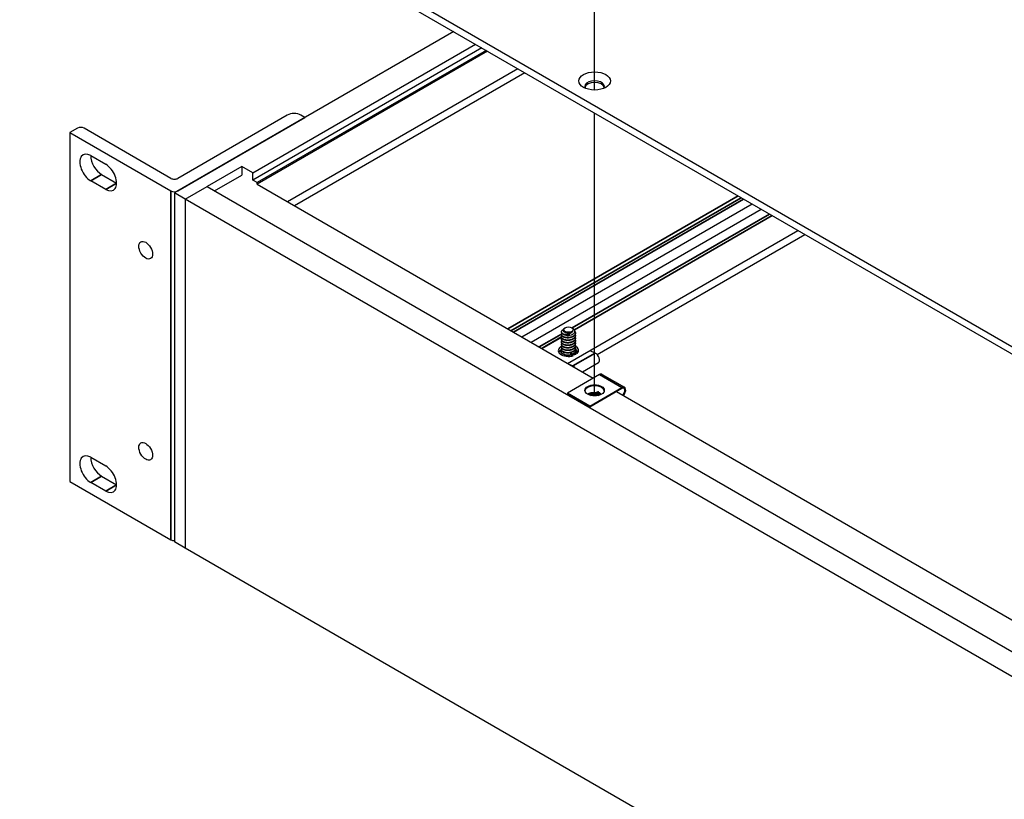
# Model space of a CAD drawing. Header units: millimetres. Extents: x 64 to 1798, y 64 to 1375.
# Tile 58 of 75: x 1148 to 1310, y 989 to 1118. Entities that reach past the tile are written whole.
import ezdxf

# ---------------------------------------------------------------- set-up
doc = ezdxf.new("R2010")
doc.units = ezdxf.units.MM
doc.header["$LTSCALE"] = 6.666667
for name, color, linetype, lineweight in [('Dimension (ANSI)', 7, 'Continuous', 25), ('Tweak Trail (ANSI)', 7, 'Continuous', 25), ('Visible (ANSI)', 7, 'Continuous', 25), ('Visible Narrow (ANSI)', 7, 'Continuous', 35)]:
    doc.layers.add(name, color=color, linetype=linetype, lineweight=lineweight)
doc.styles.add('Note Text (ANSI)', font='tahoma.ttf')
doc.dimstyles.new('Default - mm (ANSI)', dxfattribs={"dimscale": 6.666667, "dimtxt": 1.75, "dimasz": 1.5, "dimexe": 2, "dimexo": 1, "dimgap": 0.8, "dimtad": 0, "dimtih": 1, "dimtoh": 1, "dimrnd": 1e-08, "dimzin": 0, "dimdsep": 46, "dimtxsty": 'Note Text (ANSI)', "dimblk": 'Filled-2', "dimcen": 0.09, "dimdle": 10, "dimclrd": 256, "dimclre": 256, "dimclrt": 256, "dimadec": 1, "dimazin": 0, "dimtfac": 1.741714, "dimtofl": 0, "dimtmove": 0, "dimatfit": 3, "dimldrblk": 'Filled-1', "dimfxl": 1, "dimtolj": 1, "dimtzin": 0, "dimlwd": -1, "dimlwe": -1, "dimarcsym": 0})

# ---------------------------------------------------------------- blocks, each defined once
blk = doc.blocks.new('Filled-2')
at = {"color": 0}
for p, q in [((0, 0), (-1, 0.167)), ((-1, 0.167), (-1, -0.167)), ((-1, 0), (0, 0)), ((-1, -0.167), (0, 0))]:
    blk.add_line(p, q, dxfattribs=at)
at = {"color": 0, "flags": 128}
blk.add_lwpolyline([(-1, -0.167), (0, 0), (-1, 0.167), (-1, -0.167)], dxfattribs=at)
at = {"color": 0}
blk.add_solid([(-1, -0.167), (0, 0), (-1, 0.167), (-1, -0.167)], dxfattribs=at)
blk = doc.blocks.new('*D11')
at = {"layer": 'Defpoints', "color": 0, "transparency": 16777216}
for p in [(1022.3, 1008.66), (1117.45, 1008.66), (1022.3, 456.23)]:
    blk.add_point(p, dxfattribs=at)
at = {"layer": 'Dimension (ANSI)', "transparency": 16777216}
for p, q in [((1028.97, 1008.66), (1130.78, 1008.66)), ((1117.45, 998.66), (1117.45, 756.82)), ((1117.45, 466.23), (1117.45, 708.07)), ((1028.97, 456.23), (1130.78, 456.23))]:
    blk.add_line(p, q, dxfattribs=at)
at = {"layer": 'Dimension (ANSI)', "transparency": 16777216, "xscale": 10, "yscale": 10, "zscale": 10}
for p, rotation in [((1117.45, 1008.66), 90), ((1117.45, 456.23), 270)]:
    blk.add_blockref('Filled-2', p, dxfattribs=dict(at, rotation=rotation))
at = {"layer": 'Dimension (ANSI)', "transparency": 16777216, "char_height": 11.6667, "attachment_point": 5, "style": 'Note Text (ANSI)'}
for s, insert in [('\\A1; 552.43 mm', (1117.45, 743.86)), ('\\A1;[21.749 in]', (1117.45, 719.48))]:
    blk.add_mtext(s, dxfattribs=dict(at, insert=insert))
blk = doc.blocks.new('Filled-1')
at = {"color": 0}
for p, q in [((0, 0), (-1, 0.333)), ((-1, 0.333), (-1, -0.333)), ((-1, 0), (0, 0)), ((-1, -0.333), (0, 0))]:
    blk.add_line(p, q, dxfattribs=at)
at = {"color": 0, "flags": 128}
blk.add_lwpolyline([(-1, -0.333), (0, 0), (-1, 0.333), (-1, -0.333)], dxfattribs=at)
at = {"color": 0}
blk.add_solid([(-1, -0.333), (0, 0), (-1, 0.333), (-1, -0.333)], dxfattribs=at)

msp = doc.modelspace()

# ---------------------------------------------------------------- linework, layer by layer
at = {"layer": 'Tweak Trail (ANSI)'}
for p, q in [((1242.7729, 1106.0503), (1242.7729, 1150.6669)), ((1242.7729, 1055.5781), (1242.7729, 1102.2602))]:
    msp.add_line(p, q, dxfattribs=at)
at = {"layer": 'Visible (ANSI)'}
for p, q in [((1413.7225, 1004.7404), (1179.6468, 1139.8841)), ((1179.6468, 1138.7062), (1413.7225, 1003.5625)), ((1219.5165, 1115.6874), (1173.4137, 1089.0699)), ((1186.3396, 1092.3849), (1223.1086, 1113.6135)), ((1224.1433, 1113.0161), (1186.3396, 1091.1902)), ((1224.8617, 1112.6013), (1187.058, 1090.7754)), ((1225.0772, 1112.4769), (1187.0711, 1090.5341)), ((1230.1061, 1109.5734), (1192.1001, 1087.6306)), ((1231.2556, 1108.9098), (1193.2495, 1086.967)), ((1192.0389, 1101.9038), (1173.9794, 1091.4772)), ((1173.9794, 1089.4033), (1194.9663, 1101.5201)), ((1194.9663, 1101.5201), (1194.3016, 1101.9038)), ((1194.9663, 1101.5201), (1194.9663, 1101.5133)), ((1157.402, 1099.7418), (1156.1716, 1099.0314)), ((1156.1716, 1099.0314), (1156.1716, 1041.4651)), ((1156.1716, 1099.0314), (1172.848, 1089.4033)), ((1172.848, 1091.4772), (1158.5334, 1099.7418)), ((1159.6053, 1095.2265), (1162.0774, 1093.7993)), ((1184.5436, 1093.4218), (1178.8093, 1090.1111)), ((1184.5436, 1093.4218), (1184.5436, 1091.9868)), ((1186.3396, 1092.3849), (1184.5436, 1093.4218)), ((1186.3396, 1091.1902), (1186.3396, 1092.3849)), ((1162.0774, 1089.6515), (1159.6053, 1091.0787)), ((1161.4014, 1092.1157), (1163.8734, 1090.6885)), ((1180.052, 1089.3936), (1184.5436, 1091.9868)), ((1187.058, 1090.7754), (1186.3396, 1091.1902)), ((1187.058, 1090.5351), (1187.058, 1090.7754)), ((1175.2098, 1088.0329), (1173.4137, 1089.0699)), ((1173.4137, 1089.0699), (1173.4137, 1031.4984)), ((1175.2098, 1088.0415), (1178.8019, 1090.1154)), ((1178.8019, 1090.1154), (1413.731, 954.479)), ((1187.0637, 1090.5383), (1242.5603, 1058.4974)), ((1175.2098, 1088.0415), (1175.2098, 1030.47)), ((1410.1389, 952.4051), (1175.2098, 1088.0415)), ((1175.2098, 1088.0329), (1175.2098, 1030.4614)), ((1230.7677, 1065.3058), (1268.7738, 1087.2487)), ((1232.2856, 1064.4295), (1270.2917, 1086.3723)), ((1238.3086, 1060.9521), (1276.3147, 1082.8949)), ((1243.1766, 1062.4353), (1277.4642, 1082.2312)), ((1237.9286, 1066.8393), (1237.8037, 1066.7671)), ((1238.9991, 1066.8393), (1239.1818, 1066.7337)), ((1237.326, 1065.3455), (1234.093, 1063.4789)), ((1237.3259, 1066.1679), (1237.3259, 1066.1161)), ((1237.3259, 1065.7531), (1237.3259, 1065.7013)), ((1237.3259, 1065.3384), (1237.3259, 1065.2865)), ((1237.3259, 1064.9236), (1237.3259, 1064.8717)), ((1239.6018, 1065.9605), (1239.6018, 1065.9087)), ((1239.6018, 1065.5458), (1239.6018, 1065.4939)), ((1239.6018, 1065.131), (1239.6018, 1065.0791)), ((1239.6018, 1064.7162), (1239.6018, 1064.6643)), ((1234.0919, 1063.4786), (1234.093, 1063.4789)), ((1234.093, 1063.4789), (1234.094, 1063.4768)), ((1237.3259, 1064.5088), (1237.3259, 1064.457)), ((1237.3259, 1064.094), (1237.3259, 1064.0422)), ((1237.3259, 1063.6792), (1237.3259, 1063.6274)), ((1237.3259, 1063.2645), (1237.3259, 1063.2126)), ((1239.6018, 1064.3014), (1239.6018, 1064.2496)), ((1239.6018, 1063.8866), (1239.6018, 1063.8348)), ((1239.6018, 1063.4718), (1239.6018, 1063.42)), ((1239.6018, 1063.0571), (1239.6018, 1063.0052)), ((1242.8754, 1062.6542), (1242.0596, 1063.0239)), ((1238.9127, 1062.6184), (1239.2687, 1062.457)), ((1239.6568, 1062.681), (1239.3099, 1062.8382)), ((1239.6348, 1062.4947), (1239.4075, 1062.5977)), ((1239.8021, 1062.6709), (1239.5285, 1062.7949)), ((1238.4494, 1060.8708), (1239.1985, 1060.5313)), ((1240.7543, 1059.5401), (1243.4049, 1061.0704)), ((1243.587, 1059.0902), (1238.2978, 1056.0365)), ((1244.047, 1059.1357), (1247.7239, 1057.0128)), ((1241.9748, 1053.9136), (1247.2639, 1056.9673)), ((1247.2639, 1056.804), (1241.9748, 1053.7503)), ((1238.2978, 1056.0365), (1238.2978, 1055.8732)), ((1241.9748, 1053.9136), (1238.2978, 1056.0365)), ((1241.9748, 1053.7503), (1238.2978, 1055.8732)), ((1243.3461, 1055.6377), (1243.6389, 1055.7704)), ((1246.3787, 1056.2928), (1357.5076, 992.1325)), ((1241.9748, 1053.7503), (1241.9748, 1053.9136)), ((1159.6053, 1045.4529), (1162.0774, 1044.0257)), ((1161.4014, 1042.3421), (1163.8734, 1040.9148)), ((1156.1716, 1041.4651), (1172.848, 1031.837)), ((1162.0774, 1039.8779), (1159.6053, 1041.3051)), ((1175.2098, 1030.4614), (1173.4137, 1031.4984)), ((1410.1389, 894.8336), (1175.2098, 1030.47)), ((1175.2172, 1030.4657), (1175.2098, 1030.4614))]:
    msp.add_line(p, q, dxfattribs=at)
for centre, major_axis in [((1242.7744, 1107.552), (-2.601, 0)), ((1168.6721, 1079.6223), (0.7976, -1.3814)), ((1238.4639, 1066.5302), (0.7569, 0)), ((1242.7809, 1056.5019), (1.6, 0)), ((1168.6721, 1046.4399), (0.7976, -1.3814))]:
    msp.add_ellipse(centre, major_axis=major_axis, ratio=0.57735027, dxfattribs=at)
for centre, major_axis, ratio, start_param, end_param in [((1242.7744, 1106.6359), (1.6256, 0), 0.57735027, 5.96691699, 9.74104627), ((1242.7744, 1106.374), (1.6256, 0), 0.57735027, 0.13995372, 3.00163893), ((1193.1703, 1101.2507), (-1.6, 0), 0.57735027, 3.92699082, 5.49778714), ((1157.9677, 1099.4152), (-0.8, 0), 0.57735027, 3.92699082, 5.49778714), ((1159.6053, 1093.1526), (-1.27, 2.1997), 0.57735027, 5.49778714, 8.6393798), ((1161.4014, 1094.1896), (1.27, -2.1997), 0.57735027, 3.92699082, 5.49778714), ((1162.0774, 1091.7254), (1.27, -2.1997), 0.57735027, 5.49778714, 8.6393798), ((1173.4137, 1091.8038), (-0.8, 0), 0.57735027, 0.78539816, 2.35619449), ((1173.4137, 1089.7299), (0.8, 0), 0.57735027, 3.92699082, 5.49778714), ((1238.4639, 1066.4998), (0.7942, 0), 0.57735027, 5.03333029, 5.82931458), ((1238.4639, 1066.2192), (-1.1379, 0), 0.57735027, 0.78539816, 1.57991546), ((1238.4619, 1063.072), (-1.68, 0), 0.57735027, 5.43584304, 8.3766675), ((1238.4619, 1063.072), (1.68, 0), 0.57735027, 5.76049945, 7.11034796), ((1238.3443, 1063.076), (-0.871, -0.0769), 0.5123509, 0.24919385, 0.84696505), ((1238.6259, 1062.4528), (0.404, 0.0357), 0.5123509, 0.73730355, 0.89522824), ((1239.4627, 1062.569), (0.2733, 0.0241), 0.5123509, 3.8788962, 7.02048886), ((1238.4619, 1061.7447), (-1.68, 0), 0.57735027, 3.96614136, 3.98022613), ((1239.4773, 1062.4038), (-0.2218, -0.0196), 0.5123509, 3.7225106, 3.8788962), ((1242.9449, 1061.8672), (0.46, -0.7967), 0.57735027, 0, 2.46325554), ((1239.268, 1059.7443), (0.46, -0.7967), 0.57735027, 1.84165966, 2.46325554), ((1243.587, 1058.339), (0.46, 0.7967), 0.57735027, 0, 0.78539816), ((1242.7809, 1056.3386), (1.6, 0), 0.57735027, 0.08850384, 3.05308881), ((1247.2639, 1056.2161), (0.46, 0.7967), 0.57735027, 4.29114919, 7.06858347), ((1247.2639, 1056.2161), (0.36, 0.6235), 0.57735027, 4.16263985, 7.06858347), ((1242.6779, 1055.1726), (0.8194, -0.0724), 0.5123509, 1.43315064, 1.86699281), ((1243.7964, 1055.6795), (0.2218, -0.0196), 0.5123509, 1.56825029, 2.40428911), ((1159.6053, 1043.379), (-1.27, 2.1997), 0.57735027, 5.49778714, 8.6393798), ((1161.4014, 1044.416), (1.27, -2.1997), 0.57735027, 3.92699082, 5.49778714), ((1162.0774, 1041.9518), (1.27, -2.1997), 0.57735027, 5.49778714, 8.6393798), ((1173.4137, 1032.1636), (0.8, 0), 0.57735027, 3.92699082, 4.71238898)]:
    msp.add_ellipse(centre, major_axis=major_axis, ratio=ratio, start_param=start_param, end_param=end_param, dxfattribs=at)
for points, weights, knots in [([(1237.6592, 1065.7546), (1237.4436, 1065.8606), (1237.3647, 1066.0146), (1237.2127, 1066.3111), (1237.5869, 1066.5399)], [0.933012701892, 0.933012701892, 1, 0.878530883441, 0.977323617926], [0.046875, 0.046875, 0.046875, 0.0520833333, 0.0520833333, 0.0615276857, 0.0615276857, 0.0615276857]), ([(1239.1777, 1066.2987), (1239.1194, 1066.2184), (1239.0255, 1066.1541), (1238.7012, 1065.9324), (1238.2583, 1065.9663), (1238.0527, 1065.9821), (1237.9022, 1066.0505)], [0.941670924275, 0.957095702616, 1, 0.866025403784, 1, 0.933012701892, 0.933012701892], [0.0279141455, 0.0279141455, 0.0279141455, 0.03125, 0.03125, 0.0416666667, 0.0416666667, 0.046875, 0.046875, 0.046875]), ([(1239.5202, 1066.2289), (1239.5454, 1066.1887), (1239.563, 1066.1472), (1239.733, 1065.7463), (1239.2685, 1065.4435)], [0.972221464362, 0.984261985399, 1, 0.866025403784, 1], [0.082109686, 0.082109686, 0.082109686, 0.0833333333, 0.0833333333, 0.09375, 0.09375, 0.09375]), ([(1238.4742, 1065.5622), (1238.3192, 1065.5523), (1238.1693, 1065.5673), (1237.5348, 1065.6309), (1237.3647, 1065.9627), (1237.3259, 1066.0384), (1237.3259, 1066.1161)], [0.948065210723, 0.96476686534, 1, 0.866025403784, 1, 0.965925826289, 0.949184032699], [0.1014272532, 0.1014272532, 0.1014272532, 0.1041666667, 0.1041666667, 0.1145833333, 0.1145833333, 0.1172326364, 0.1172326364, 0.1172326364]), ([(1239.2685, 1065.4435), (1238.8039, 1065.1407), (1238.1693, 1065.2044), (1237.5348, 1065.268), (1237.3647, 1065.5998), (1237.2777, 1065.7695), (1237.3811, 1065.9338)], [1, 0.866025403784, 1, 0.866025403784, 1, 0.926660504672, 0.933615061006], [0.09375, 0.09375, 0.09375, 0.1041666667, 0.1041666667, 0.1145833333, 0.1145833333, 0.1202855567, 0.1202855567, 0.1202855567]), ([(1239.2685, 1065.3917), (1238.8039, 1065.0889), (1238.1693, 1065.1525), (1237.5348, 1065.2161), (1237.3647, 1065.5479), (1237.3259, 1065.6236), (1237.3259, 1065.7013)], [1, 0.866025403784, 1, 0.866025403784, 1, 0.965925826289, 0.949184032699], [0.15625, 0.15625, 0.15625, 0.1666666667, 0.1666666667, 0.1770833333, 0.1770833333, 0.1797326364, 0.1797326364, 0.1797326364]), ([(1239.2685, 1065.0287), (1238.8039, 1064.726), (1238.1693, 1064.7896), (1237.5348, 1064.8532), (1237.3647, 1065.185), (1237.2777, 1065.3548), (1237.3811, 1065.519)], [1, 0.866025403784, 1, 0.866025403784, 1, 0.926660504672, 0.933615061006], [0.15625, 0.15625, 0.15625, 0.1666666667, 0.1666666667, 0.1770833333, 0.1770833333, 0.1827855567, 0.1827855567, 0.1827855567]), ([(1239.2685, 1064.9769), (1238.8039, 1064.6741), (1238.1693, 1064.7377), (1237.5348, 1064.8013), (1237.3647, 1065.1331), (1237.3259, 1065.2088), (1237.3259, 1065.2865)], [1, 0.866025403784, 1, 0.866025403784, 1, 0.965925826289, 0.949184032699], [0.21875, 0.21875, 0.21875, 0.2291666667, 0.2291666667, 0.2395833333, 0.2395833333, 0.2422326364, 0.2422326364, 0.2422326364]), ([(1239.2685, 1064.614), (1238.8039, 1064.3112), (1238.1693, 1064.3748), (1237.5348, 1064.4384), (1237.3647, 1064.7702), (1237.2777, 1064.94), (1237.3811, 1065.1042)], [1, 0.866025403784, 1, 0.866025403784, 1, 0.926660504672, 0.933615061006], [0.21875, 0.21875, 0.21875, 0.2291666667, 0.2291666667, 0.2395833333, 0.2395833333, 0.2452855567, 0.2452855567, 0.2452855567]), ([(1239.2685, 1064.5621), (1238.8039, 1064.2593), (1238.1693, 1064.3229), (1237.5348, 1064.3866), (1237.3647, 1064.7184), (1237.3259, 1064.794), (1237.3259, 1064.8717)], [1, 0.866025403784, 1, 0.866025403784, 1, 0.965925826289, 0.949184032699], [0.28125, 0.28125, 0.28125, 0.2916666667, 0.2916666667, 0.3020833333, 0.3020833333, 0.3047326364, 0.3047326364, 0.3047326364]), ([(1239.2685, 1064.1992), (1238.8039, 1063.8964), (1238.1693, 1063.96), (1237.5348, 1064.0236), (1237.3647, 1064.3554), (1237.2777, 1064.5252), (1237.3811, 1064.6894)], [1, 0.866025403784, 1, 0.866025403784, 1, 0.926660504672, 0.933615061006], [0.28125, 0.28125, 0.28125, 0.2916666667, 0.2916666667, 0.3020833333, 0.3020833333, 0.3077855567, 0.3077855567, 0.3077855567]), ([(1238.6692, 1065.5861), (1238.4637, 1065.5358), (1238.2583, 1065.5516), (1238.1594, 1065.5591), (1238.0705, 1065.5798)], [0.933012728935, 0.933055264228, 1, 0.966622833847, 0.94987621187], [0.0989616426, 0.0989616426, 0.0989616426, 0.10416666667, 0.10416666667, 0.10676177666, 0.10676177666, 0.10676177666]), ([(1238.6509, 1065.1669), (1238.454, 1065.1218), (1238.2583, 1065.1368), (1238.1594, 1065.1444), (1238.0705, 1065.165)], [0.933147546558, 0.936018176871, 1, 0.966622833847, 0.94987621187], [0.16169201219, 0.16169201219, 0.16169201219, 0.16666666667, 0.16666666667, 0.16926177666, 0.16926177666, 0.16926177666]), ([(1238.6509, 1064.7522), (1238.454, 1064.707), (1238.2583, 1064.722), (1238.1594, 1064.7296), (1238.0705, 1064.7502)], [0.933147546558, 0.936018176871, 1, 0.966622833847, 0.94987621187], [0.22419201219, 0.22419201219, 0.22419201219, 0.22916666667, 0.22916666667, 0.23176177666, 0.23176177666, 0.23176177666]), ([(1239.2685, 1064.1473), (1238.8039, 1063.8446), (1238.1693, 1063.9082), (1237.5348, 1063.9718), (1237.3647, 1064.3036), (1237.3259, 1064.3793), (1237.3259, 1064.457)], [1, 0.866025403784, 1, 0.866025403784, 1, 0.965925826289, 0.949184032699], [0.34375, 0.34375, 0.34375, 0.3541666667, 0.3541666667, 0.3645833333, 0.3645833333, 0.3672326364, 0.3672326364, 0.3672326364]), ([(1239.2685, 1063.7844), (1238.8039, 1063.4816), (1238.1693, 1063.5452), (1237.5348, 1063.6088), (1237.3647, 1063.9407), (1237.2777, 1064.1104), (1237.3811, 1064.2747)], [1, 0.866025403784, 1, 0.866025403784, 1, 0.926660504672, 0.933615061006], [0.34375, 0.34375, 0.34375, 0.3541666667, 0.3541666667, 0.3645833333, 0.3645833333, 0.3702855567, 0.3702855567, 0.3702855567]), ([(1239.2685, 1063.7326), (1238.8039, 1063.4298), (1238.1693, 1063.4934), (1237.5348, 1063.557), (1237.3647, 1063.8888), (1237.3259, 1063.9645), (1237.3259, 1064.0422)], [1, 0.866025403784, 1, 0.866025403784, 1, 0.965925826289, 0.949184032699], [0.40625, 0.40625, 0.40625, 0.4166666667, 0.4166666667, 0.4270833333, 0.4270833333, 0.4297326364, 0.4297326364, 0.4297326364]), ([(1239.2685, 1063.3696), (1238.8039, 1063.0668), (1238.1693, 1063.1305), (1237.5348, 1063.1941), (1237.3647, 1063.5259), (1237.2777, 1063.6956), (1237.3811, 1063.8599)], [1, 0.866025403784, 1, 0.866025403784, 1, 0.926660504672, 0.933615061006], [0.40625, 0.40625, 0.40625, 0.4166666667, 0.4166666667, 0.4270833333, 0.4270833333, 0.4327855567, 0.4327855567, 0.4327855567]), ([(1239.2685, 1063.3178), (1238.8039, 1063.015), (1238.1693, 1063.0786), (1237.5348, 1063.1422), (1237.3647, 1063.474), (1237.3259, 1063.5497), (1237.3259, 1063.6274)], [1, 0.866025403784, 1, 0.866025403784, 1, 0.965925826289, 0.949184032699], [0.46875, 0.46875, 0.46875, 0.4791666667, 0.4791666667, 0.4895833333, 0.4895833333, 0.4922326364, 0.4922326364, 0.4922326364]), ([(1239.2685, 1062.9548), (1238.8039, 1062.6521), (1238.1693, 1062.7157), (1237.5348, 1062.7793), (1237.3647, 1063.1111), (1237.2777, 1063.2808), (1237.3811, 1063.4451)], [1, 0.866025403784, 1, 0.866025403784, 1, 0.926660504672, 0.933615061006], [0.46875, 0.46875, 0.46875, 0.4791666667, 0.4791666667, 0.4895833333, 0.4895833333, 0.4952855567, 0.4952855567, 0.4952855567]), ([(1239.2685, 1062.903), (1238.8039, 1062.6002), (1238.1693, 1062.6638), (1237.5348, 1062.7274), (1237.3647, 1063.0592), (1237.3259, 1063.1349), (1237.3259, 1063.2126)], [1, 0.866025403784, 1, 0.866025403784, 1, 0.965925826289, 0.949184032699], [0.53125, 0.53125, 0.53125, 0.5416666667, 0.5416666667, 0.5520833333, 0.5520833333, 0.5547326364, 0.5547326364, 0.5547326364]), ([(1238.6509, 1064.3374), (1238.454, 1064.2922), (1238.2583, 1064.3072), (1238.1594, 1064.3148), (1238.0705, 1064.3355)], [0.933147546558, 0.936018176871, 1, 0.966622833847, 0.94987621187], [0.28669201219, 0.28669201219, 0.28669201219, 0.29166666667, 0.29166666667, 0.29426177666, 0.29426177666, 0.29426177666]), ([(1238.6509, 1063.9226), (1238.454, 1063.8774), (1238.2583, 1063.8924), (1238.1594, 1063.9), (1238.0705, 1063.9207)], [0.933147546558, 0.936018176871, 1, 0.966622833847, 0.94987621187], [0.34919201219, 0.34919201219, 0.34919201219, 0.35416666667, 0.35416666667, 0.35676177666, 0.35676177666, 0.35676177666]), ([(1238.6509, 1063.5078), (1238.454, 1063.4626), (1238.2583, 1063.4777), (1238.1594, 1063.4852), (1238.0705, 1063.5059)], [0.933147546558, 0.936018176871, 1, 0.966622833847, 0.94987621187], [0.41169201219, 0.41169201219, 0.41169201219, 0.41666666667, 0.41666666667, 0.41926177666, 0.41926177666, 0.41926177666]), ([(1238.6509, 1063.093), (1238.454, 1063.0479), (1238.2583, 1063.0629), (1238.1594, 1063.0704), (1238.0705, 1063.0911)], [0.933147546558, 0.936018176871, 1, 0.966622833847, 0.94987621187], [0.47419201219, 0.47419201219, 0.47419201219, 0.47916666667, 0.47916666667, 0.48176177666, 0.48176177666, 0.48176177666]), ([(1238.8023, 1062.3456), (1238.4877, 1062.269), (1238.1693, 1062.3009), (1237.682, 1062.3497), (1237.4515, 1062.5797)], [0.933390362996, 0.927982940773, 1, 0.893805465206, 0.955960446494], [0.5360672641, 0.5360672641, 0.5360672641, 0.5416666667, 0.5416666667, 0.5499234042, 0.5499234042, 0.5499234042]), ([(1238.7196, 1062.2756), (1238.4432, 1062.2216), (1238.1693, 1062.249), (1238.0357, 1062.2624), (1237.9145, 1062.2929)], [0.933301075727, 0.937407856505, 1, 0.968446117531, 0.951755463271], [0.59930006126, 0.59930006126, 0.59930006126, 0.60416666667, 0.60416666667, 0.60662001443, 0.60662001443, 0.60662001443]), ([(1238.6509, 1062.6783), (1238.454, 1062.6331), (1238.2583, 1062.6481), (1238.1594, 1062.6557), (1238.0705, 1062.6763)], [0.933147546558, 0.936018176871, 1, 0.966622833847, 0.94987621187], [0.53669201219, 0.53669201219, 0.53669201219, 0.54166666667, 0.54166666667, 0.54426177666, 0.54426177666, 0.54426177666])]:
    msp.add_rational_spline(points, weights, degree=2, knots=knots, dxfattribs=at)
for points, knots in [([(1237.8037, 1066.7671), (1237.7551, 1066.7391), (1237.7075, 1066.7053), (1237.6319, 1066.6259), (1237.6068, 1066.5884), (1237.5665, 1066.4909), (1237.5635, 1066.4302), (1237.5969, 1066.3216), (1237.6299, 1066.2606), (1237.7587, 1066.1536), (1237.8315, 1066.1137), (1238.0076, 1066.0498), (1238.1106, 1066.0277), (1238.326, 1066.0076), (1238.4143, 1066.0118), (1238.5619, 1066.0272), (1238.6403, 1066.0426), (1238.7144, 1066.0646)], [-0.235586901, -0.235586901, -0.235586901, -0.235586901, -0.203660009, -0.203660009, -0.177946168, -0.177946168, -0.13906218, -0.13906218, -0.107080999, -0.107080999, -0.08213524, -0.08213524, -0.055703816, -0.055703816, -0.030124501, -0.030124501, 0, 0, 0, 0]), ([(1239.2396, 1065.8046), (1239.3253, 1065.863), (1239.3775, 1065.918), (1239.4551, 1066.0171), (1239.4851, 1066.0735), (1239.5272, 1066.2127), (1239.527, 1066.2958), (1239.4898, 1066.4167), (1239.4712, 1066.4567), (1239.3967, 1066.5724), (1239.3229, 1066.6435), (1239.2138, 1066.7147), (1239.1981, 1066.7244), (1239.1818, 1066.7337)], [-0.327507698, -0.327507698, -0.327507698, -0.327507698, -0.298679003, -0.298679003, -0.265137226, -0.265137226, -0.218249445, -0.218249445, -0.194983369, -0.194983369, -0.148477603, -0.148477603, -0.140894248, -0.140894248, -0.140894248, -0.140894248]), ([(1239.067, 1066.1036), (1239.0432, 1066.0767), (1238.9963, 1066.0266), (1238.8653, 1065.9295), (1238.8051, 1065.8928), (1238.6386, 1065.81), (1238.5272, 1065.7713), (1238.2568, 1065.7122), (1238.1208, 1065.7087), (1237.8878, 1065.7131), (1237.7672, 1065.7279), (1237.6592, 1065.7546)], [-0.169469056, -0.169469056, -0.169469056, -0.169469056, -0.142100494, -0.142100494, -0.122546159, -0.122546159, -0.091769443, -0.091769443, -0.050399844, -0.050399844, 0, 0, 0, 0]), ([(1238.4742, 1065.5622), (1238.6201, 1065.5724), (1238.7614, 1065.599), (1238.8925, 1065.6405), (1238.958, 1065.6613), (1239.0198, 1065.6854), (1239.0779, 1065.7129), (1239.1361, 1065.7403), (1239.1908, 1065.7714), (1239.2396, 1065.8046)], [0, 0, 0, 0, 0.00054045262, 0.00054045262, 0.00054045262, 0.00081067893, 0.00081067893, 0.00081067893, 0.00108090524, 0.00108090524, 0.00108090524, 0.00108090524]), ([(1238.6055, 1062.1056), (1238.6112, 1062.1175), (1238.6167, 1062.1301), (1238.6309, 1062.1658), (1238.6392, 1062.1903), (1238.6468, 1062.2164)], [-0.0487402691, -0.0487402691, -0.0487402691, -0.0487402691, -0.0414672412, -0.0414672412, -0.0291561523, -0.0291561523, -0.0291561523, -0.0291561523]), ([(1239.6084, 1062.7716), (1239.6387, 1062.7673), (1239.6697, 1062.7655), (1239.7419, 1062.7671), (1239.7834, 1062.7722), (1239.8254, 1062.7818), (1239.8263, 1062.7821), (1239.8273, 1062.7823)], [-0.0285802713, -0.0285802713, -0.0285802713, -0.0285802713, -0.0162117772, -0.0162117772, 0, 0, 0.0003918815, 0.0003918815, 0.0003918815, 0.0003918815]), ([(1239.9038, 1062.6122), (1239.8968, 1062.6172), (1239.8898, 1062.622), (1239.8759, 1062.6311), (1239.869, 1062.6354), (1239.8553, 1062.6436), (1239.8485, 1062.6475), (1239.8351, 1062.6548), (1239.8284, 1062.6583), (1239.8152, 1062.6648), (1239.8086, 1062.6679), (1239.8021, 1062.6709)], [6.080829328, 6.080829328, 6.080829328, 6.080829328, 6.121300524, 6.121300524, 6.16177172, 6.16177172, 6.202242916, 6.202242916, 6.242714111, 6.242714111, 6.283185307, 6.283185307, 6.283185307, 6.283185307])]:
    msp.add_open_spline(points, degree=3, knots=knots, dxfattribs=at)
msp.add_open_spline([(1239.1777, 1066.2987), (1239.157, 1066.2287), (1239.1193, 1066.1627), (1239.067, 1066.1036)], degree=3, dxfattribs=at)
for points, weights in [([(1237.9022, 1066.0505), (1237.7784, 1066.1067), (1237.7181, 1066.1878)], [0.933012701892, 0.933012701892, 0.978394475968]), ([(1239.6018, 1065.9087), (1239.6018, 1065.6089), (1239.2685, 1065.3917)], [0.949184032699, 0.900099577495, 1]), ([(1239.5654, 1065.7266), (1239.7286, 1065.3286), (1239.2685, 1065.0287)], [0.997779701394, 0.867144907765, 1]), ([(1239.6018, 1065.4939), (1239.6018, 1065.1941), (1239.2685, 1064.9769)], [0.949184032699, 0.900099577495, 1]), ([(1239.5654, 1065.3119), (1239.7286, 1064.9138), (1239.2685, 1064.614)], [0.997779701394, 0.867144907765, 1]), ([(1239.6018, 1065.0791), (1239.6018, 1064.7793), (1239.2685, 1064.5621)], [0.949184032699, 0.900099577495, 1]), ([(1239.5654, 1064.8971), (1239.7286, 1064.499), (1239.2685, 1064.1992)], [0.997779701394, 0.867144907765, 1]), ([(1239.6018, 1064.6643), (1239.6018, 1064.3646), (1239.2685, 1064.1473)], [0.949184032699, 0.900099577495, 1]), ([(1239.5654, 1064.4823), (1239.7286, 1064.0843), (1239.2685, 1063.7844)], [0.997779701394, 0.867144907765, 1]), ([(1239.6018, 1064.2496), (1239.6018, 1063.9498), (1239.2685, 1063.7326)], [0.949184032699, 0.900099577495, 1]), ([(1239.5654, 1064.0675), (1239.7286, 1063.6695), (1239.2685, 1063.3696)], [0.997779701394, 0.867144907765, 1]), ([(1239.6018, 1063.8348), (1239.6018, 1063.535), (1239.2685, 1063.3178)], [0.949184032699, 0.900099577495, 1]), ([(1239.5654, 1063.6527), (1239.7286, 1063.2547), (1239.2685, 1062.9548)], [0.997779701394, 0.867144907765, 1]), ([(1239.6018, 1063.42), (1239.6018, 1063.1202), (1239.2685, 1062.903)], [0.949184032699, 0.900099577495, 1]), ([(1239.5654, 1063.238), (1239.6569, 1063.0147), (1239.5259, 1062.796)], [0.997779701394, 0.920037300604, 0.935612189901]), ([(1239.6018, 1063.0052), (1239.6018, 1062.8933), (1239.5486, 1062.7858)], [0.949184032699, 0.930246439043, 0.93348589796]), ([(1239.2685, 1062.5401), (1239.2307, 1062.5155), (1239.1896, 1062.4929)], [1, 0.987586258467, 0.977472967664]), ([(1239.2685, 1062.4882), (1239.2544, 1062.479), (1239.2398, 1062.4701)], [1, 0.995327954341, 0.990981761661]), ([(1239.4208, 1062.6626), (1239.3548, 1062.5963), (1239.2685, 1062.5401)], [0.955773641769, 0.972060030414, 1]), ([(1239.4111, 1062.6012), (1239.3485, 1062.5403), (1239.2685, 1062.4882)], [0.958162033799, 0.974057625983, 1]), ([(1239.5848, 1062.5173), (1239.5745, 1062.4798), (1239.5581, 1062.4431)], [0.93484748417, 0.932680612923, 0.933072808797]), ([(1239.5952, 1062.5126), (1239.5898, 1062.4808), (1239.58, 1062.4493)], [0.93857846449, 0.935390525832, 0.934028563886])]:
    msp.add_rational_spline(points, weights, degree=2, dxfattribs=at)
at = {"layer": 'Visible Narrow (ANSI)'}
for p, q in [((1161.4014, 1092.1157), (1159.6053, 1091.0787)), ((1163.8734, 1090.6885), (1162.0774, 1089.6515)), ((1172.848, 1089.4033), (1172.848, 1031.837)), ((1173.9794, 1089.4033), (1173.9794, 1089.3965)), ((1228.4644, 1066.6357), (1266.4705, 1088.5785)), ((1228.9724, 1066.3424), (1266.9785, 1088.2852)), ((1229.3699, 1066.1129), (1267.376, 1088.0557)), ((1239.0703, 1066.7981), (1271.6327, 1085.598)), ((1239.4407, 1066.5038), (1272.0728, 1085.344)), ((1233.6267, 1063.6552), (1237.3285, 1065.7925)), ((1234.0667, 1063.4011), (1237.326, 1065.2828)), ((1238.7982, 1062.3702), (1239.11, 1062.2289)), ((1242.8754, 1062.6542), (1239.1985, 1060.5313)), ((1239.6348, 1062.4947), (1239.6568, 1062.681)), ((1239.8273, 1062.7823), (1240.0123, 1062.6985)), ((1247.2639, 1056.9673), (1243.587, 1059.0902)), ((1243.3402, 1056.2367), (1242.9842, 1056.0753)), ((1243.4604, 1056.0607), (1243.1044, 1055.8993)), ((1243.1656, 1055.7746), (1243.5217, 1055.936)), ((1243.1998, 1055.7219), (1243.5558, 1055.8833)), ((1243.6389, 1055.7704), (1243.6193, 1055.7151)), ((1161.4014, 1042.3421), (1159.6053, 1041.3051)), ((1163.8734, 1040.9148), (1162.0774, 1039.8779))]:
    msp.add_line(p, q, dxfattribs=at)
for centre, major_axis, ratio, start_param, end_param in [((1238.3685, 1062.8022), (-1.4743, -0.1302), 0.5123509, 5.45150302, 6.21355054), ((1238.3558, 1062.9461), (-1.1108, -0.0981), 0.5123509, 5.81569018, 6.93723532), ((1238.3685, 1062.8022), (1.4743, 0.1302), 0.5123509, 6.08645386, 6.83556682), ((1238.6578, 1062.4923), (0.0857, -0.4723), 0.15140389, 5.19656522, 5.30851736), ((1238.4724, 1062.508), (-0.1982, -0.4372), 0.63573832, 1.15559539, 1.29964485), ((1239.0356, 1062.2725), (-0.1982, -0.4372), 0.63573832, 4.129212, 4.56141306), ((1238.8284, 1062.3466), (-0.1982, -0.4372), 0.63573832, 1.45349456, 1.58951918), ((1239.3916, 1062.1111), (-0.1982, -0.4372), 0.63573832, 4.129212, 4.73111184), ((1239.4742, 1062.4391), (0.5131, 0.0453), 0.5123509, 3.8788962, 4.09070343), ((1239.7697, 1063.1343), (-0.4397, 0.1925), 0.82687586, 1.44071387, 1.56603449), ((1239.7169, 1063.2265), (-0.1982, -0.4372), 0.63573832, 0.19514581, 0.29604453), ((1239.604, 1062.2337), (0.1982, 0.4372), 0.63573832, 0, 0.46402057), ((1240.0729, 1063.0652), (-0.1982, -0.4372), 0.63573832, 0.05348717, 0.21952213), ((1239.4742, 1062.4391), (-0.5131, -0.0453), 0.5123509, 3.59619856, 3.67654022), ((1242.7026, 1055.4521), (-1.275, 0.1126), 0.5123509, 4.53516074, 5.77526139), ((1242.6936, 1055.3507), (-1.0931, 0.0965), 0.5123509, 4.53516074, 5.65871125), ((1242.6861, 1055.2657), (0.9962, -0.088), 0.5123509, 1.39356809, 2.35162482), ((1242.6834, 1055.2343), (0.9442, -0.0834), 0.5123509, 1.39356809, 2.25777667), ((1242.8634, 1055.7691), (-0.05, -0.2755), 0.15140389, 0.83823891, 1.32889832), ((1242.9109, 1055.6468), (-0.0334, -0.1841), 0.15140389, 4.12770392, 4.47049097), ((1242.9649, 1055.8575), (0.3308, -0.0292), 0.5123509, 4.53516074, 5.54588176), ((1242.901, 1055.8657), (-0.0357, -0.1968), 0.15140389, 0.98611126, 1.69617499), ((1242.9677, 1055.8889), (0.2788, -0.0246), 0.5123509, 4.53516074, 5.54588176), ((1242.9691, 1055.9042), (0.0357, 0.1968), 0.15140389, 0.54489252, 1.69617499), ((1242.9752, 1055.9739), (-0.1819, 0.0161), 0.5123509, 1.39356809, 2.40428911), ((1242.9691, 1055.9042), (0.0826, -0.1822), 0.63573832, 1.26449022, 2.4157727), ((1243.2397, 1055.8945), (0.0826, -0.1822), 0.63573832, 4.40608288, 5.1161466), ((1243.0964, 1055.6625), (0.0772, -0.1704), 0.63573832, 1.6317669, 1.97455395), ((1243.3546, 1055.8108), (0.1156, -0.255), 0.63573832, 4.77335955, 5.22202315), ((1243.821, 1055.9591), (-0.6774, 0.0598), 0.5123509, 5.37803506, 5.54588176), ((1243.3251, 1056.0656), (0.0826, -0.1822), 0.63573832, 1.26449022, 2.4157727), ((1243.8121, 1055.8577), (-0.4954, 0.0438), 0.5123509, 5.12841131, 5.54588176), ((1243.5957, 1056.0558), (-0.0826, 0.1822), 0.63573832, 1.26449022, 1.97455395), ((1243.8046, 1055.7727), (0.3985, -0.0352), 0.5123509, 1.74765869, 2.40428911), ((1243.4524, 1055.8239), (0.0772, -0.1704), 0.63573832, 1.6317669, 1.97455395), ((1243.8018, 1055.7413), (0.3465, -0.0306), 0.5123509, 1.54930208, 2.40428911), ((1243.7106, 1055.9722), (0.1156, -0.255), 0.63573832, 4.77335955, 5.29556596)]:
    msp.add_ellipse(centre, major_axis=major_axis, ratio=ratio, start_param=start_param, end_param=end_param, dxfattribs=at)

# ---------------------------------------------------------------- dimensions: what is measured, and where the dimension line sits
at = {"layer": 'Dimension (ANSI)'}
dim = msp.add_linear_dim(base=(1117.4475, 1008.6626), p1=(1022.3011, 456.2326), p2=(1022.3011, 1008.6626), angle=90, text=' <> mm\\X[21.749 in]', dimstyle='Default - mm (ANSI)', override={"dimgap": 0.8, "dimdec": 2, "dimpost": '', "dimtol": 0, "dimlim": 0, "dimtp": 0, "dimtm": 0, "dimtdec": 2, "dimatfit": 1}, dxfattribs=at)
dim.commit()
dim.dimension.update_dxf_attribs({"geometry": '*D11', "text_midpoint": (1117.4475, 732.4476), "dimtype": 160})

doc.saveas('drawing.dxf')
